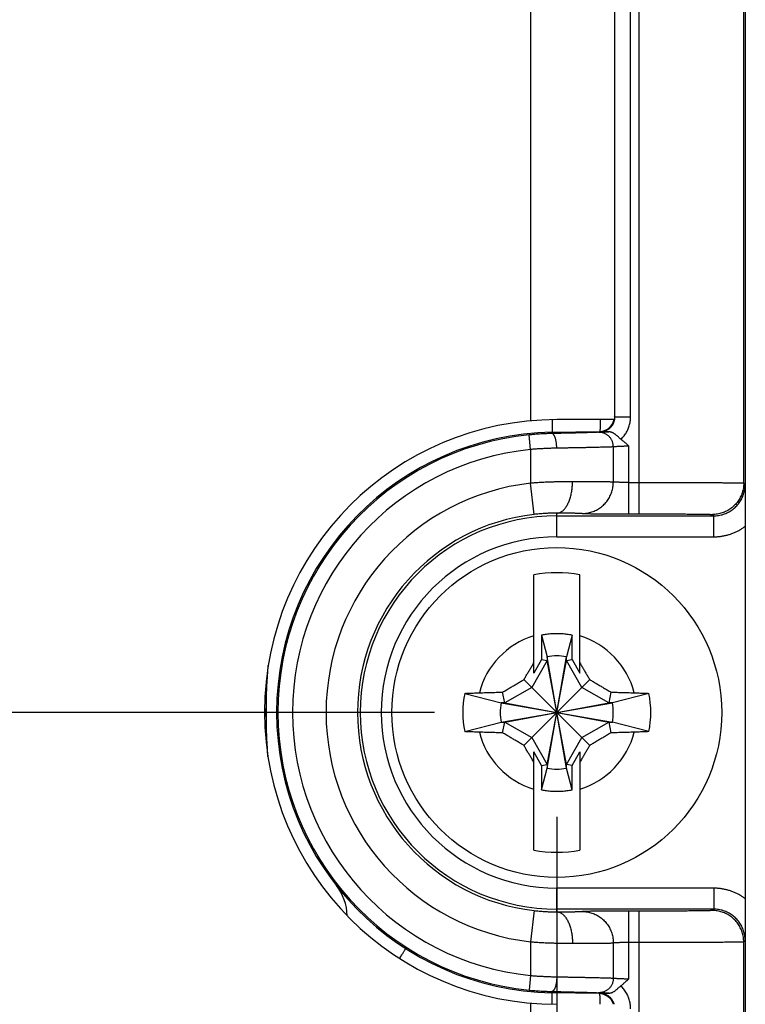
# Model space of a CAD drawing. Header units: inches. Extents: x 0 to 34, y 0 to 22.
# Tile 41 of 81: x 16.2 to 16.9, y 15.8 to 16.7. Entities that reach past the tile are written whole.
import ezdxf

# ---------------------------------------------------------------- set-up
doc = ezdxf.new("R2010")
doc.units = ezdxf.units.IN
doc.header["$LTSCALE"] = 1.87
doc.header["$MEASUREMENT"] = 0
doc.layers.get('0').update_dxf_attribs({"linetype": 'CONTINUOUS'})
doc.layers.add('DIMENSIONS', color=7, linetype='CONTINUOUS')
doc.styles.get("Standard").update_dxf_attribs({"font": 'txt', "width": 0.8})
doc.dimstyles.new('DIMSTYLE_1', dxfattribs={"dimtxt": 0.125, "dimasz": 0.18, "dimexe": 0.18, "dimexo": 0.0625, "dimgap": 0.09, "dimtad": 0, "dimtih": 1, "dimtoh": 1, "dimdec": 3, "dimzin": 4, "dimdsep": 46, "dimtxsty": 'STANDARD', "dimblk": '_FILLED', "dimblk1": '_FILLED', "dimblk2": '_FILLED', "dimcen": 0.09, "dimadec": 0, "dimazin": 0, "dimtp": 0.01, "dimtm": 0.01, "dimtfac": 1, "dimtdec": 3, "dimtofl": 0, "dimtmove": 0, "dimatfit": 3, "dimldrblk": '_FILLED', "dimfxl": 1, "dimtolj": 1, "dimtzin": 4, "dimarcsym": 0})

# ---------------------------------------------------------------- blocks, each defined once
blk = doc.blocks.new('_FILLED')
at = {"color": 0, "linetype": 'BYBLOCK'}
blk.add_solid([(0, 0), (-1, 0.1736), (-1, -0.1736)], dxfattribs=at)
blk = doc.blocks.new('*D21')
at = {"layer": 'DIMENSIONS', "color": 2, "linetype": 'CONTINUOUS'}
for p, q in [((16.69729, 15.96604), (16.69729, 12.94599)), ((13.89529, 15.31277), (13.89529, 12.94599)), ((13.89529, 13.07099), (14.56052, 13.07099)), ((16.69729, 13.07099), (16.01052, 13.07099))]:
    blk.add_line(p, q, dxfattribs=at)
at = {"layer": 'DIMENSIONS', "color": 2, "linetype": 'CONTINUOUS', "xscale": 0.18, "yscale": 0.18, "zscale": 0.18, "rotation": 180}
blk.add_blockref('_FILLED', (13.89529, 13.07099), dxfattribs=at)
at = {"layer": 'DIMENSIONS', "color": 2, "linetype": 'CONTINUOUS', "xscale": 0.18, "yscale": 0.18, "zscale": 0.18}
blk.add_blockref('_FILLED', (16.69729, 13.07099), dxfattribs=at)
at = {"layer": 'DIMENSIONS', "color": 2, "linetype": 'CONTINUOUS', "width": 0.8}
for s, p in [('[', (15.24802, 13.00849)), (']', (15.84802, 13.00849)), ('2.802', (14.62302, 13.00849)), ('71.17', (15.34802, 13.00849))]:
    blk.add_text(s, height=0.125, dxfattribs=at).set_placement(p)
blk = doc.blocks.new('*D22')
at = {"layer": 'DIMENSIONS', "color": 2, "linetype": 'CONTINUOUS'}
for p, q in [((16.58042, 16.06555), (12.95826, 16.06527)), ((13.08326, 16.06528), (13.08331, 15.82703)), ((13.08331, 15.32091), (13.08331, 15.57703)), ((13.85236, 15.32097), (12.95831, 15.3209))]:
    blk.add_line(p, q, dxfattribs=at)
at = {"layer": 'DIMENSIONS', "color": 2, "linetype": 'CONTINUOUS', "xscale": 0.18, "yscale": 0.18, "zscale": 0.18}
for p, rotation in [((13.08326, 16.06528), 90.013633), ((13.08331, 15.32091), 270)]:
    blk.add_blockref('_FILLED', p, dxfattribs=dict(at, rotation=rotation))
at = {"layer": 'DIMENSIONS', "color": 2, "linetype": 'CONTINUOUS', "width": 0.8}
for s, p in [('[', (12.99579, 15.63953)), (']', (13.59579, 15.63953)), ('.744', (12.47079, 15.63953)), ('18.91', (13.09579, 15.63953))]:
    blk.add_text(s, height=0.125, dxfattribs=at).set_placement(p)

msp = doc.modelspace()

# ---------------------------------------------------------------- linework, layer by layer
at = {"color": 7, "linetype": 'CONTINUOUS'}
for p, q in [((16.7758, 16.25515), (16.7758, 17.85596)), ((16.87579, 16.28455), (16.87579, 17.82657)), ((16.67229, 17.76718), (16.67229, 16.34393)), ((16.75229, 17.76606), (16.75229, 16.34506)), ((16.75281, 16.34785), (16.75281, 17.76326)), ((16.76781, 16.34785), (16.76781, 17.76326)), ((16.75229, 16.34506), (16.69729, 16.34506)), ((16.75281, 16.34785), (16.75229, 16.34837)), ((16.75281, 16.34785), (16.76781, 16.34785)), ((16.69262, 16.33302), (16.73797, 16.33381)), ((16.69264, 16.33181), (16.69262, 16.33302)), ((16.7385, 16.33329), (16.73797, 16.33381)), ((16.67229, 16.31658), (16.6709, 16.33051)), ((16.67229, 16.31658), (16.67229, 16.28443)), ((16.75128, 16.28548), (16.75128, 16.31905)), ((16.76609, 16.25515), (16.76609, 16.31976)), ((16.67569, 16.25462), (16.67229, 16.28443)), ((16.76609, 16.28515), (16.7758, 16.28515)), ((16.87579, 16.28455), (16.87711, 16.28323)), ((16.69729, 16.23323), (16.69729, 16.25579)), ((16.69729, 16.25323), (16.84711, 16.25323)), ((16.76609, 16.25515), (16.7758, 16.25515)), ((16.8458, 16.25455), (16.84711, 16.25323)), ((16.84711, 16.23323), (16.84711, 16.25323)), ((16.87729, 16.24336), (16.87729, 15.88775)), ((16.69729, 16.23323), (16.84711, 16.23323)), ((16.67524, 16.10324), (16.67524, 16.19701)), ((16.71933, 16.10324), (16.71933, 16.19701)), ((16.68274, 16.13931), (16.68813, 16.11875)), ((16.68274, 16.13931), (16.68274, 16.11623)), ((16.71183, 16.13931), (16.70644, 16.11875)), ((16.71183, 16.11623), (16.71183, 16.13931)), ((16.70644, 16.01236), (16.68813, 16.11875)), ((16.68813, 16.11875), (16.68813, 16.11509)), ((16.68813, 16.01236), (16.70644, 16.11875)), ((16.70644, 16.11509), (16.70644, 16.11875)), ((16.68813, 16.11509), (16.67335, 16.08949)), ((16.68274, 16.11623), (16.67524, 16.10324)), ((16.68274, 16.11623), (16.68813, 16.11509)), ((16.70644, 16.01602), (16.68813, 16.11509)), ((16.68813, 16.01602), (16.70644, 16.11509)), ((16.70644, 16.11509), (16.71183, 16.11623)), ((16.72122, 16.08949), (16.70644, 16.11509)), ((16.71183, 16.11623), (16.71933, 16.10324)), ((16.67335, 16.08949), (16.64775, 16.07471)), ((16.72868, 16.03416), (16.66589, 16.09695)), ((16.66589, 16.03416), (16.72868, 16.09695)), ((16.74682, 16.07471), (16.72122, 16.08949)), ((16.60939, 16.08382), (16.64409, 16.07471)), ((16.64775, 16.07471), (16.64559, 16.08497)), ((16.74898, 16.08497), (16.74682, 16.07471)), ((16.78518, 16.08382), (16.75048, 16.07471)), ((16.64409, 16.07471), (16.75048, 16.0564)), ((16.64775, 16.07471), (16.64409, 16.07471)), ((16.64409, 16.0564), (16.75048, 16.07471)), ((16.64775, 16.07471), (16.74682, 16.0564)), ((16.64775, 16.0564), (16.74682, 16.07471)), ((16.75048, 16.07471), (16.74682, 16.07471)), ((16.60939, 16.0473), (16.64409, 16.0564)), ((16.64409, 16.0564), (16.64775, 16.0564)), ((16.64559, 16.04614), (16.64775, 16.0564)), ((16.64775, 16.0564), (16.67335, 16.04162)), ((16.72122, 16.04162), (16.74682, 16.0564)), ((16.74682, 16.0564), (16.74898, 16.04614)), ((16.74682, 16.0564), (16.75048, 16.0564)), ((16.78518, 16.0473), (16.75048, 16.0564)), ((16.67335, 16.04162), (16.68813, 16.01602)), ((16.70644, 16.01602), (16.72122, 16.04162)), ((16.68274, 16.01489), (16.67524, 16.02787)), ((16.67524, 15.93411), (16.67524, 16.02787)), ((16.71183, 16.01489), (16.71933, 16.02787)), ((16.71933, 16.02787), (16.71933, 15.93411)), ((16.68274, 16.01489), (16.68813, 16.01602)), ((16.68274, 16.01489), (16.68274, 15.9918)), ((16.68813, 16.01602), (16.68813, 16.01236)), ((16.70644, 16.01236), (16.70644, 16.01602)), ((16.71183, 16.01489), (16.70644, 16.01602)), ((16.71183, 15.9918), (16.71183, 16.01489)), ((16.68274, 15.9918), (16.68813, 16.01236)), ((16.71183, 15.9918), (16.70644, 16.01236)), ((16.69729, 15.87532), (16.69729, 15.89788)), ((16.84711, 15.89788), (16.69729, 15.89788)), ((16.84711, 15.89788), (16.84711, 15.87788)), ((16.67569, 15.87649), (16.67229, 15.84669)), ((16.84711, 15.87788), (16.69729, 15.87788)), ((16.76609, 15.81135), (16.76609, 15.87596)), ((16.7758, 15.87596), (16.76609, 15.87596)), ((16.7758, 15.32269), (16.7758, 15.87596)), ((16.84711, 15.87788), (16.8458, 15.87657)), ((16.67229, 15.84669), (16.67229, 15.81453)), ((16.75128, 15.81207), (16.75128, 15.84563)), ((16.7758, 15.84596), (16.76609, 15.84596)), ((16.87711, 15.84789), (16.87579, 15.84657)), ((16.87579, 15.42269), (16.87579, 15.84657)), ((16.67229, 15.81453), (16.6709, 15.8006)), ((16.69264, 15.7993), (16.69262, 15.7981)), ((16.73755, 15.79731), (16.69262, 15.7981)), ((16.73808, 15.79783), (16.73755, 15.79731)), ((16.67229, 15.78818), (16.67229, 15.55356))]:
    msp.add_line(p, q, dxfattribs=at)
msp.add_circle((16.69729, 16.06556), 0.15748, dxfattribs=at)
for centre, radius, start, end in [((16.69729, 16.06606), 0.279, 90, 270), ((16.73772, 16.34837), 0.01457, 271, 346.84328), ((16.69729, 16.06556), 0.2675, 91, 269), ((16.69729, 16.06556), 0.26626, 95.68746, 264.31254), ((16.69729, 16.06556), 0.25227, 95.68746, 264.31254), ((16.69729, 16.06556), 0.22029, 96.51624, 263.48376), ((16.69729, 16.06556), 0.19029, 96.51624, 263.48376), ((16.69729, 16.06556), 0.18767, 90, 270), ((16.69729, 16.06556), 0.16767, 90, 270), ((16.69729, 16.06556), 0.13329, 80.47883, 99.52117), ((16.69729, 16.06556), 0.0763, 106.79596, 165.72554), ((16.69729, 16.06556), 0.0763, 14.27446, 73.20404), ((16.69729, 16.06556), 0.05398, 80.23635, 99.76365), ((16.69729, 16.06556), 0.08977, 168.26459, 191.73541), ((16.69729, 16.06556), 0.08977, 348.26459, 11.73541), ((16.69729, 16.06556), 0.05398, 170.23635, 189.76365), ((16.69729, 16.06556), 0.05398, 350.23635, 9.76365), ((16.69729, 16.06556), 0.0763, 194.27446, 253.20404), ((16.69729, 16.06556), 0.0763, 286.79596, 345.72554), ((16.69729, 16.06556), 0.05398, 260.23635, 279.76365), ((16.69729, 16.06556), 0.13329, 260.47883, 279.52117), ((16.44729, 15.86984), 0.05, 2.17319, 37.75861), ((16.73729, 15.78232), 0.015, 18.42617, 89)]:
    msp.add_arc(centre, radius, start, end, dxfattribs=at)
for points, knots in [([(16.87729, 17.86733), (16.87729, 17.68689), (16.87729, 17.32601), (16.87729, 16.78469), (16.87729, 16.42381), (16.87729, 16.24337)], [0, 0, 0, 0, 0.333332, 0.666668, 1, 1, 1, 1]), ([(16.69304, 16.34502), (16.69303, 16.34439), (16.69302, 16.34307), (16.693, 16.34113), (16.69297, 16.33929), (16.69294, 16.33767), (16.6929, 16.33629), (16.69286, 16.33514), (16.69281, 16.33427), (16.69276, 16.33359), (16.6927, 16.33327), (16.69267, 16.33302), (16.69262, 16.33302)], [0, 0, 0, 0, 0.156845, 0.329193, 0.483065, 0.617808, 0.73285, 0.827709, 0.901998, 0.955437, 0.98791, 1, 1, 1, 1]), ([(16.73875, 16.34506), (16.73874, 16.34465), (16.73874, 16.34356), (16.73872, 16.34185), (16.73869, 16.34001), (16.73866, 16.3384), (16.73862, 16.33704), (16.73857, 16.33591), (16.73852, 16.33505), (16.73849, 16.33451), (16.73846, 16.33432)], [0, 0, 0, 0, 0.113092, 0.305743, 0.477642, 0.62751, 0.754607, 0.859096, 0.941022, 1, 1, 1, 1]), ([(16.7385, 16.33329), (16.73895, 16.3333), (16.73983, 16.33335), (16.74115, 16.33356), (16.74244, 16.33388), (16.7437, 16.33432), (16.74492, 16.33488), (16.74607, 16.33554), (16.74716, 16.33631), (16.74818, 16.33717), (16.74911, 16.33812), (16.74995, 16.33915), (16.7507, 16.34025), (16.75134, 16.34142), (16.75187, 16.34264), (16.75227, 16.34384), (16.75246, 16.34463), (16.75253, 16.345)], [0, 0, 0, 0, 0.067447, 0.134889, 0.202329, 0.269767, 0.337197, 0.404607, 0.471971, 0.539275, 0.606532, 0.673766, 0.741011, 0.808305, 0.875655, 0.943047, 1, 1, 1, 1]), ([(16.75257, 16.3452), (16.75265, 16.34564), (16.75277, 16.34652), (16.75281, 16.34741), (16.75281, 16.34785)], [0, 0, 0, 0, 0.499952, 1, 1, 1, 1]), ([(16.75855, 16.32636), (16.75908, 16.32686), (16.76011, 16.32791), (16.76153, 16.32958), (16.76282, 16.33136), (16.76398, 16.33323), (16.76499, 16.33518), (16.76585, 16.3372), (16.76657, 16.33927), (16.76712, 16.34138), (16.76752, 16.34353), (16.76776, 16.34569), (16.76781, 16.34713), (16.76781, 16.34785)], [0, 0, 0, 0, 0.091208, 0.182456, 0.273722, 0.364982, 0.456219, 0.547412, 0.638489, 0.729365, 0.819956, 0.91019, 1, 1, 1, 1]), ([(16.73721, 16.33304), (16.73696, 16.33303), (16.73638, 16.33299), (16.7354, 16.33294), (16.73417, 16.33289), (16.73271, 16.33283), (16.73103, 16.33277), (16.72913, 16.3327), (16.72701, 16.33264), (16.7247, 16.33257), (16.72219, 16.3325), (16.71949, 16.33243), (16.71662, 16.33235), (16.71358, 16.33228), (16.71038, 16.3322), (16.70704, 16.33212), (16.70358, 16.33204), (16.70001, 16.33196), (16.69635, 16.33189), (16.69388, 16.33184), (16.69264, 16.33181)], [0, 0, 0, 0, 0.016825, 0.039023, 0.066558, 0.099321, 0.13717, 0.179927, 0.227389, 0.279382, 0.33574, 0.396279, 0.460794, 0.529084, 0.600912, 0.67593, 0.753757, 0.833997, 0.916232, 1, 1, 1, 1]), ([(16.73721, 16.33304), (16.73736, 16.33306), (16.73771, 16.33308), (16.73832, 16.3331), (16.73911, 16.33314), (16.74007, 16.33317), (16.74119, 16.33321), (16.74246, 16.33325), (16.74387, 16.33329), (16.7454, 16.33333), (16.74646, 16.33335), (16.74701, 16.33337)], [0, 0, 0, 0, 0.044617, 0.107204, 0.187768, 0.285907, 0.400829, 0.531344, 0.675946, 0.832837, 1, 1, 1, 1]), ([(16.75128, 16.31905), (16.75128, 16.31948), (16.75124, 16.32035), (16.75106, 16.32165), (16.75076, 16.32292), (16.75034, 16.32416), (16.74981, 16.32535), (16.74917, 16.32649), (16.74844, 16.32757), (16.7476, 16.32857), (16.74668, 16.32949), (16.74568, 16.33031), (16.7446, 16.33104), (16.74347, 16.33167), (16.74228, 16.33218), (16.74105, 16.33258), (16.73979, 16.33286), (16.7385, 16.33302), (16.73764, 16.33305), (16.73721, 16.33304)], [0, 0, 0, 0, 0.059165, 0.118327, 0.177474, 0.236592, 0.295671, 0.354701, 0.413673, 0.472582, 0.531424, 0.590196, 0.648899, 0.707537, 0.766115, 0.82464, 0.883122, 0.941571, 1, 1, 1, 1]), ([(16.73846, 16.33432), (16.73844, 16.33421), (16.73841, 16.33407), (16.73838, 16.33383), (16.73835, 16.33382)], [0, 0, 0, 0, 0.748653, 1, 1, 1, 1]), ([(16.74701, 16.33337), (16.74613, 16.33336), (16.74431, 16.33334), (16.74147, 16.33331), (16.73951, 16.3333), (16.7385, 16.33329)], [0, 0, 0, 0, 0.309759, 0.642928, 1, 1, 1, 1]), ([(16.75855, 16.32636), (16.75834, 16.32652), (16.75789, 16.32689), (16.75719, 16.3275), (16.75645, 16.32818), (16.75566, 16.32891), (16.75483, 16.32965), (16.75399, 16.33037), (16.75313, 16.33105), (16.75228, 16.33165), (16.75144, 16.33217), (16.75061, 16.33259), (16.74982, 16.33291), (16.74906, 16.33314), (16.74833, 16.33329), (16.74765, 16.33336), (16.74721, 16.33337), (16.74701, 16.33337)], [0, 0, 0, 0, 0.058471, 0.125635, 0.19953, 0.277812, 0.358513, 0.43966, 0.518969, 0.594651, 0.666154, 0.732911, 0.794722, 0.85206, 0.90536, 0.954699, 1, 1, 1, 1]), ([(16.69264, 16.33181), (16.69122, 16.33178), (16.68838, 16.3317), (16.68407, 16.33152), (16.67972, 16.33126), (16.67532, 16.33093), (16.67238, 16.33066), (16.6709, 16.33051)], [0, 0, 0, 0, 0.194752, 0.392497, 0.592861, 0.795495, 1, 1, 1, 1]), ([(16.69725, 16.31781), (16.69724, 16.31824), (16.69722, 16.3191), (16.69714, 16.32037), (16.69702, 16.32163), (16.69687, 16.32285), (16.69669, 16.32403), (16.69648, 16.32515), (16.69623, 16.32622), (16.69596, 16.32721), (16.69566, 16.32812), (16.69534, 16.32895), (16.69499, 16.32968), (16.69463, 16.33031), (16.69426, 16.33084), (16.69387, 16.33126), (16.69347, 16.33157), (16.69306, 16.33176), (16.69277, 16.33181), (16.69264, 16.33181)], [0, 0, 0, 0, 0.083327, 0.166058, 0.247562, 0.32722, 0.404434, 0.478634, 0.549289, 0.615911, 0.678071, 0.735407, 0.787647, 0.83463, 0.876348, 0.913004, 0.945112, 0.973617, 1, 1, 1, 1]), ([(16.75855, 16.32636), (16.75934, 16.32575), (16.76097, 16.32442), (16.76347, 16.3222), (16.76519, 16.3206), (16.76609, 16.31976)], [0, 0, 0, 0, 0.29707, 0.63013, 1, 1, 1, 1]), ([(16.69725, 16.31781), (16.6959, 16.31779), (16.69318, 16.31773), (16.68907, 16.3176), (16.68492, 16.31742), (16.68073, 16.31719), (16.67651, 16.31691), (16.6737, 16.3167), (16.67229, 16.31658)], [0, 0, 0, 0, 0.162081, 0.326578, 0.49306, 0.661092, 0.830232, 1, 1, 1, 1]), ([(16.75128, 16.31905), (16.75098, 16.31903), (16.75027, 16.31899), (16.74907, 16.31894), (16.74758, 16.31889), (16.74582, 16.31883), (16.74378, 16.31877), (16.74148, 16.31871), (16.73892, 16.31864), (16.73612, 16.31857), (16.73309, 16.3185), (16.72983, 16.31843), (16.72636, 16.31835), (16.72268, 16.31828), (16.71882, 16.3182), (16.71478, 16.31812), (16.71059, 16.31805), (16.70625, 16.31797), (16.70179, 16.31789), (16.69878, 16.31784), (16.69725, 16.31781)], [0, 0, 0, 0, 0.01694, 0.039236, 0.066804, 0.099535, 0.137298, 0.179936, 0.227282, 0.279165, 0.3354, 0.395793, 0.460137, 0.528213, 0.59978, 0.674568, 0.752292, 0.832653, 0.915337, 1, 1, 1, 1]), ([(16.76609, 16.31976), (16.76565, 16.31975), (16.76477, 16.31972), (16.76347, 16.31967), (16.76218, 16.31962), (16.76092, 16.31957), (16.7597, 16.31952), (16.75853, 16.31947), (16.75742, 16.31942), (16.75638, 16.31937), (16.75542, 16.31933), (16.75454, 16.31928), (16.75374, 16.31923), (16.75305, 16.31919), (16.75245, 16.31915), (16.75196, 16.31912), (16.75159, 16.31908), (16.75137, 16.31906), (16.75128, 16.31905)], [0, 0, 0, 0, 0.089242, 0.177795, 0.264971, 0.350092, 0.432497, 0.511528, 0.586552, 0.656982, 0.722275, 0.781957, 0.835592, 0.882758, 0.923074, 0.956211, 0.981916, 1, 1, 1, 1]), ([(16.71229, 16.28579), (16.71092, 16.2858), (16.70814, 16.28579), (16.70393, 16.28576), (16.6996, 16.28569), (16.69519, 16.28558), (16.6907, 16.28543), (16.68615, 16.28524), (16.68155, 16.28502), (16.67693, 16.28475), (16.67383, 16.28454), (16.67229, 16.28443)], [0, 0, 0, 0, 0.10247, 0.20794, 0.316058, 0.426468, 0.538811, 0.652714, 0.767802, 0.883694, 1, 1, 1, 1]), ([(16.69729, 16.25579), (16.69768, 16.2558), (16.69847, 16.25587), (16.69964, 16.25617), (16.7008, 16.25665), (16.70193, 16.25731), (16.70304, 16.25814), (16.7041, 16.25914), (16.70513, 16.2603), (16.7061, 16.26162), (16.70702, 16.26308), (16.70788, 16.26468), (16.70868, 16.2664), (16.70941, 16.26825), (16.71006, 16.2702), (16.71064, 16.27225), (16.71113, 16.27438), (16.71154, 16.27658), (16.71187, 16.27883), (16.7121, 16.28113), (16.71225, 16.28345), (16.71228, 16.28501), (16.71229, 16.28579)], [0, 0, 0, 0, 0.032453, 0.065563, 0.099859, 0.135795, 0.173725, 0.213909, 0.256514, 0.301626, 0.34926, 0.399375, 0.451877, 0.50663, 0.563463, 0.622176, 0.68254, 0.744311, 0.807223, 0.871001, 0.935357, 1, 1, 1, 1]), ([(16.75128, 16.28548), (16.75099, 16.28549), (16.7503, 16.28551), (16.74915, 16.28554), (16.74772, 16.28556), (16.74602, 16.28558), (16.74407, 16.28561), (16.74187, 16.28563), (16.73942, 16.28565), (16.73673, 16.28567), (16.73382, 16.28569), (16.7307, 16.28571), (16.72737, 16.28573), (16.72384, 16.28575), (16.72014, 16.28576), (16.71627, 16.28578), (16.71363, 16.28579), (16.71229, 16.28579)], [0, 0, 0, 0, 0.022741, 0.052506, 0.089193, 0.132672, 0.182792, 0.239379, 0.302235, 0.371139, 0.445847, 0.526095, 0.611603, 0.702072, 0.797187, 0.896619, 1, 1, 1, 1]), ([(16.72166, 16.25548), (16.72243, 16.25549), (16.72398, 16.25555), (16.72629, 16.25583), (16.72858, 16.25629), (16.73081, 16.25693), (16.733, 16.25775), (16.73511, 16.25874), (16.73714, 16.25989), (16.73908, 16.2612), (16.7409, 16.26266), (16.74261, 16.26426), (16.74419, 16.266), (16.74564, 16.26785), (16.74693, 16.26981), (16.74807, 16.27186), (16.74904, 16.274), (16.74985, 16.27621), (16.75048, 16.27848), (16.75094, 16.28079), (16.75122, 16.28313), (16.75128, 16.2847), (16.75128, 16.28548)], [0, 0, 0, 0, 0.049665, 0.099343, 0.149043, 0.198771, 0.248534, 0.298336, 0.348181, 0.398073, 0.448012, 0.498, 0.548038, 0.598122, 0.648252, 0.698423, 0.748631, 0.79887, 0.849134, 0.899415, 0.949706, 1, 1, 1, 1]), ([(16.76609, 16.28515), (16.76565, 16.28515), (16.76477, 16.28515), (16.76347, 16.28516), (16.76218, 16.28517), (16.76092, 16.28518), (16.7597, 16.28519), (16.75854, 16.28521), (16.75743, 16.28522), (16.75639, 16.28525), (16.75542, 16.28527), (16.75454, 16.28529), (16.75375, 16.28532), (16.75305, 16.28535), (16.75245, 16.28538), (16.75197, 16.28541), (16.75159, 16.28544), (16.75137, 16.28547), (16.75128, 16.28548)], [0, 0, 0, 0, 0.089263, 0.177809, 0.264951, 0.350018, 0.43235, 0.511313, 0.586298, 0.656725, 0.722051, 0.781772, 0.835427, 0.882601, 0.922928, 0.956094, 0.981847, 1, 1, 1, 1]), ([(16.7758, 16.28515), (16.77773, 16.28515), (16.78158, 16.28515), (16.78734, 16.28515), (16.79306, 16.28514), (16.79873, 16.28514), (16.80432, 16.28513), (16.80981, 16.28512), (16.81518, 16.2851), (16.82042, 16.28509), (16.82552, 16.28507), (16.83044, 16.28505), (16.83518, 16.28503), (16.83972, 16.28501), (16.84405, 16.28499), (16.84815, 16.28496), (16.852, 16.28494), (16.85561, 16.28491), (16.85894, 16.28488), (16.862, 16.28485), (16.86478, 16.28482), (16.86725, 16.28479), (16.86942, 16.28476), (16.87128, 16.28472), (16.87282, 16.28469), (16.87403, 16.28465), (16.87492, 16.28464), (16.87545, 16.28457), (16.87573, 16.28459), (16.87579, 16.28455)], [0, 0, 0, 0, 0.057862, 0.115546, 0.172844, 0.229552, 0.285481, 0.340445, 0.394261, 0.446752, 0.497739, 0.547049, 0.594511, 0.639965, 0.683265, 0.724277, 0.762876, 0.798939, 0.832348, 0.862986, 0.890746, 0.915531, 0.937258, 0.955851, 0.971249, 0.983398, 0.992256, 0.997792, 1, 1, 1, 1]), ([(16.87579, 16.28455), (16.87579, 16.28376), (16.87573, 16.28219), (16.87546, 16.27985), (16.875, 16.27754), (16.87435, 16.27527), (16.87354, 16.27306), (16.87255, 16.27091), (16.8714, 16.26886), (16.87009, 16.2669), (16.86863, 16.26505), (16.86703, 16.26331), (16.8653, 16.26171), (16.86345, 16.26025), (16.86149, 16.25894), (16.85943, 16.25779), (16.85729, 16.2568), (16.85507, 16.25599), (16.85281, 16.25535), (16.85049, 16.25489), (16.84815, 16.25461), (16.84658, 16.25455), (16.8458, 16.25455)], [0, 0, 0, 0, 0.049999, 0.099998, 0.149998, 0.199998, 0.249998, 0.299998, 0.349999, 0.399999, 0.45, 0.500001, 0.550001, 0.600002, 0.650003, 0.700003, 0.750003, 0.800003, 0.850003, 0.900003, 0.950001, 1, 1, 1, 1]), ([(16.84711, 16.25323), (16.8479, 16.25323), (16.84947, 16.25329), (16.85181, 16.25357), (16.85413, 16.25403), (16.8564, 16.25467), (16.85861, 16.25549), (16.86075, 16.25647), (16.86281, 16.25763), (16.86477, 16.25894), (16.86662, 16.2604), (16.86835, 16.262), (16.86995, 16.26373), (16.87141, 16.26558), (16.87272, 16.26754), (16.87387, 16.2696), (16.87486, 16.27174), (16.87568, 16.27395), (16.87632, 16.27622), (16.87677, 16.27853), (16.87705, 16.28087), (16.87711, 16.28244), (16.87711, 16.28323)], [0, 0, 0, 0, 0.050017, 0.100032, 0.150045, 0.200057, 0.250067, 0.300077, 0.350085, 0.400092, 0.450099, 0.500106, 0.550113, 0.60012, 0.650126, 0.700129, 0.750125, 0.800114, 0.850092, 0.900063, 0.950031, 1, 1, 1, 1]), ([(16.87711, 16.28323), (16.87712, 16.28164), (16.87715, 16.27857), (16.87718, 16.27413), (16.8772, 16.27001), (16.87722, 16.2662), (16.87724, 16.26267), (16.87725, 16.25941), (16.87726, 16.25637), (16.87727, 16.25351), (16.87728, 16.2508), (16.87728, 16.24822), (16.87729, 16.24576), (16.87729, 16.24415), (16.87729, 16.24337)], [0, 0, 0, 0, 0.119904, 0.230838, 0.334036, 0.429714, 0.517898, 0.599398, 0.675224, 0.746671, 0.814606, 0.879199, 0.94089, 1, 1, 1, 1]), ([(16.69729, 16.25579), (16.69654, 16.2558), (16.69503, 16.2558), (16.69273, 16.25577), (16.69036, 16.25571), (16.68794, 16.25561), (16.68549, 16.25548), (16.68303, 16.25532), (16.68056, 16.25512), (16.67812, 16.25489), (16.67649, 16.25471), (16.67569, 16.25462)], [0, 0, 0, 0, 0.102904, 0.209534, 0.319238, 0.431308, 0.544982, 0.659466, 0.773971, 0.88773, 1, 1, 1, 1]), ([(16.72166, 16.25548), (16.72144, 16.2555), (16.72094, 16.25552), (16.72006, 16.25555), (16.71896, 16.25557), (16.71764, 16.2556), (16.7161, 16.25563), (16.71436, 16.25565), (16.71241, 16.25568), (16.71027, 16.2557), (16.70796, 16.25572), (16.70549, 16.25574), (16.70287, 16.25576), (16.70012, 16.25578), (16.69824, 16.25579), (16.69729, 16.25579)], [0, 0, 0, 0, 0.026563, 0.062489, 0.107671, 0.161961, 0.225162, 0.296954, 0.376935, 0.464676, 0.559682, 0.661359, 0.769084, 0.882213, 1, 1, 1, 1]), ([(16.72166, 16.25548), (16.72186, 16.25547), (16.72234, 16.25545), (16.72316, 16.25543), (16.7242, 16.2554), (16.72546, 16.25538), (16.72691, 16.25535), (16.72857, 16.25533), (16.73041, 16.25531), (16.73242, 16.25529), (16.73461, 16.25527), (16.73695, 16.25525), (16.73944, 16.25523), (16.74206, 16.25521), (16.7448, 16.2552), (16.74765, 16.25519), (16.75059, 16.25518), (16.75361, 16.25517), (16.75669, 16.25516), (16.75981, 16.25516), (16.76295, 16.25515), (16.76505, 16.25515), (16.76609, 16.25515)], [0, 0, 0, 0, 0.013654, 0.032249, 0.05573, 0.083989, 0.116865, 0.154122, 0.195551, 0.240986, 0.290232, 0.343054, 0.399166, 0.458244, 0.519992, 0.584161, 0.650488, 0.718614, 0.788095, 0.858466, 0.929256, 1, 1, 1, 1]), ([(16.7758, 16.25515), (16.77723, 16.25515), (16.78011, 16.25515), (16.78442, 16.25515), (16.78872, 16.25514), (16.79299, 16.25514), (16.79719, 16.25513), (16.80132, 16.25511), (16.80535, 16.2551), (16.80926, 16.25508), (16.81304, 16.25506), (16.81667, 16.25504), (16.82014, 16.25502), (16.82344, 16.25499), (16.82655, 16.25496), (16.82946, 16.25494), (16.83216, 16.25491), (16.83464, 16.25487), (16.83688, 16.25484), (16.83889, 16.25481), (16.84066, 16.25477), (16.84216, 16.25474), (16.84341, 16.25471), (16.84438, 16.25466), (16.84511, 16.25464), (16.84552, 16.25458), (16.84575, 16.25459), (16.8458, 16.25455)], [0, 0, 0, 0, 0.061539, 0.123234, 0.184758, 0.245781, 0.305986, 0.365063, 0.422705, 0.478631, 0.532641, 0.584557, 0.634197, 0.681373, 0.725885, 0.767539, 0.806147, 0.841576, 0.873722, 0.902469, 0.927689, 0.949258, 0.96708, 0.981079, 0.991209, 0.99749, 1, 1, 1, 1]), ([(16.84711, 16.23323), (16.84819, 16.23323), (16.85035, 16.2333), (16.85358, 16.23362), (16.85678, 16.23414), (16.85994, 16.23487), (16.86305, 16.2358), (16.86609, 16.23693), (16.86905, 16.23826), (16.87192, 16.23978), (16.87467, 16.24147), (16.87643, 16.24271), (16.87729, 16.24336)], [0, 0, 0, 0, 0.099787, 0.19988, 0.300097, 0.400258, 0.500315, 0.600418, 0.700613, 0.80073, 0.900578, 1, 1, 1, 1]), ([(16.71183, 16.13931), (16.71024, 16.13963), (16.70703, 16.14016), (16.70217, 16.14063), (16.69729, 16.14079), (16.6924, 16.14063), (16.68755, 16.14016), (16.68433, 16.13963), (16.68274, 16.13931)], [0, 0, 0, 0, 0.16666, 0.33333, 0.5, 0.66667, 0.83334, 1, 1, 1, 1]), ([(16.41994, 16.06559), (16.41994, 16.0727), (16.4202, 16.08614), (16.42102, 16.1011), (16.42165, 16.10894), (16.42178, 16.11047)], [0, 0, 0, 0, 0.474991, 0.897376, 1, 1, 1, 1]), ([(16.66589, 16.09695), (16.6665, 16.09801), (16.66773, 16.10011), (16.66958, 16.10326), (16.67144, 16.10642), (16.67333, 16.10961), (16.6746, 16.11175), (16.67524, 16.11284)], [0, 0, 0, 0, 0.198735, 0.396521, 0.594746, 0.795157, 1, 1, 1, 1]), ([(16.71933, 16.11284), (16.71998, 16.11175), (16.72124, 16.10961), (16.72313, 16.10642), (16.72499, 16.10326), (16.72684, 16.10011), (16.72807, 16.09801), (16.72868, 16.09695)], [0, 0, 0, 0, 0.204841, 0.405252, 0.603477, 0.801264, 1, 1, 1, 1]), ([(16.64559, 16.08497), (16.64678, 16.08568), (16.64911, 16.08707), (16.65256, 16.08912), (16.65593, 16.09111), (16.65925, 16.09307), (16.66257, 16.09501), (16.66478, 16.09631), (16.66589, 16.09695)], [0, 0, 0, 0, 0.176225, 0.345656, 0.510851, 0.673958, 0.836571, 1, 1, 1, 1]), ([(16.72868, 16.09695), (16.7298, 16.0963), (16.73203, 16.095), (16.73536, 16.09304), (16.7387, 16.09108), (16.74206, 16.08909), (16.74549, 16.08705), (16.74781, 16.08568), (16.74898, 16.08497)], [0, 0, 0, 0, 0.164881, 0.32848, 0.492028, 0.657043, 0.825566, 1, 1, 1, 1]), ([(16.60939, 16.08382), (16.61091, 16.08389), (16.61398, 16.08403), (16.61863, 16.08421), (16.62176, 16.08432), (16.62334, 16.08437)], [0, 0, 0, 0, 0.326993, 0.660414, 1, 1, 1, 1]), ([(16.62334, 16.08437), (16.62547, 16.08444), (16.62954, 16.08456), (16.63536, 16.08473), (16.64065, 16.08486), (16.644, 16.08494), (16.64559, 16.08497)], [0, 0, 0, 0, 0.286948, 0.548398, 0.785609, 1, 1, 1, 1]), ([(16.74898, 16.08497), (16.75056, 16.08494), (16.75389, 16.08486), (16.75916, 16.08473), (16.765, 16.08456), (16.76908, 16.08444), (16.77123, 16.08437)], [0, 0, 0, 0, 0.212434, 0.448771, 0.710766, 1, 1, 1, 1]), ([(16.77123, 16.08437), (16.77281, 16.08432), (16.77594, 16.08421), (16.78059, 16.08403), (16.78366, 16.08389), (16.78518, 16.08382)], [0, 0, 0, 0, 0.339586, 0.673007, 1, 1, 1, 1]), ([(16.42154, 16.02365), (16.42149, 16.02421), (16.42096, 16.03109), (16.4202, 16.04506), (16.41993, 16.05849), (16.41994, 16.06559)], [0, 0, 0, 0, 0.040567, 0.492667, 1, 1, 1, 1]), ([(16.62334, 16.04674), (16.62176, 16.0468), (16.61863, 16.0469), (16.61398, 16.04709), (16.61091, 16.04723), (16.60939, 16.0473)], [0, 0, 0, 0, 0.339586, 0.673007, 1, 1, 1, 1]), ([(16.64559, 16.04614), (16.64401, 16.04618), (16.64068, 16.04625), (16.63541, 16.04639), (16.62957, 16.04655), (16.62549, 16.04668), (16.62334, 16.04674)], [0, 0, 0, 0, 0.212434, 0.448771, 0.710766, 1, 1, 1, 1]), ([(16.66589, 16.03416), (16.66477, 16.03481), (16.66254, 16.03612), (16.65921, 16.03807), (16.65588, 16.04004), (16.65251, 16.04202), (16.64908, 16.04406), (16.64676, 16.04544), (16.64559, 16.04614)], [0, 0, 0, 0, 0.164883, 0.328483, 0.492032, 0.657047, 0.825568, 1, 1, 1, 1]), ([(16.74898, 16.04614), (16.74779, 16.04543), (16.74546, 16.04404), (16.74201, 16.04199), (16.73864, 16.04), (16.73532, 16.03805), (16.732, 16.0361), (16.72979, 16.03481), (16.72868, 16.03416)], [0, 0, 0, 0, 0.176227, 0.345659, 0.510854, 0.673961, 0.836573, 1, 1, 1, 1]), ([(16.77123, 16.04674), (16.7691, 16.04668), (16.76503, 16.04655), (16.75921, 16.04639), (16.75392, 16.04625), (16.75057, 16.04618), (16.74898, 16.04614)], [0, 0, 0, 0, 0.286948, 0.548398, 0.785609, 1, 1, 1, 1]), ([(16.78518, 16.0473), (16.78366, 16.04723), (16.78059, 16.04709), (16.77594, 16.0469), (16.77281, 16.0468), (16.77123, 16.04674)], [0, 0, 0, 0, 0.326993, 0.660414, 1, 1, 1, 1]), ([(16.67524, 16.01828), (16.6746, 16.01936), (16.67333, 16.0215), (16.67144, 16.02469), (16.66958, 16.02785), (16.66773, 16.031), (16.6665, 16.03311), (16.66589, 16.03416)], [0, 0, 0, 0, 0.204841, 0.405252, 0.603477, 0.801264, 1, 1, 1, 1]), ([(16.72868, 16.03416), (16.72807, 16.03311), (16.72684, 16.031), (16.72499, 16.02785), (16.72313, 16.02469), (16.72124, 16.0215), (16.71998, 16.01936), (16.71933, 16.01828)], [0, 0, 0, 0, 0.198736, 0.396523, 0.594748, 0.795159, 1, 1, 1, 1]), ([(16.68274, 15.9918), (16.68433, 15.99149), (16.68755, 15.99096), (16.6924, 15.99048), (16.69729, 15.99032), (16.70217, 15.99048), (16.70703, 15.99096), (16.71024, 15.99149), (16.71183, 15.9918)], [0, 0, 0, 0, 0.16666, 0.33333, 0.5, 0.66667, 0.83334, 1, 1, 1, 1]), ([(16.87729, 15.88775), (16.87643, 15.8884), (16.87467, 15.88964), (16.87192, 15.89134), (16.86905, 15.89285), (16.86609, 15.89418), (16.86305, 15.89531), (16.85994, 15.89625), (16.85678, 15.89698), (16.85358, 15.8975), (16.85035, 15.89781), (16.84819, 15.89788), (16.84711, 15.89788)], [0, 0, 0, 0, 0.099428, 0.199279, 0.299396, 0.399589, 0.49969, 0.599746, 0.699906, 0.800122, 0.900214, 1, 1, 1, 1]), ([(16.87729, 15.88775), (16.87729, 15.88696), (16.87729, 15.88536), (16.87728, 15.88289), (16.87728, 15.88031), (16.87727, 15.8776), (16.87726, 15.87474), (16.87725, 15.8717), (16.87724, 15.86844), (16.87722, 15.86492), (16.8772, 15.8611), (16.87718, 15.85699), (16.87715, 15.85255), (16.87712, 15.84948), (16.87711, 15.84789)], [0, 0, 0, 0, 0.059111, 0.1208, 0.18539, 0.253322, 0.324767, 0.400589, 0.482085, 0.570261, 0.665928, 0.769121, 0.880065, 1, 1, 1, 1]), ([(16.87729, 15.88775), (16.87729, 15.83761), (16.87729, 15.73732), (16.87729, 15.5869), (16.87729, 15.48662), (16.87729, 15.43648)], [0, 0, 0, 0, 0.333332, 0.666667, 1, 1, 1, 1]), ([(16.67569, 15.87649), (16.67649, 15.8764), (16.67812, 15.87623), (16.68056, 15.876), (16.68303, 15.8758), (16.68549, 15.87563), (16.68794, 15.8755), (16.69036, 15.87541), (16.69273, 15.87535), (16.69503, 15.87532), (16.69654, 15.87532), (16.69729, 15.87532)], [0, 0, 0, 0, 0.112243, 0.225988, 0.340489, 0.454977, 0.568661, 0.680743, 0.790458, 0.897095, 1, 1, 1, 1]), ([(16.69729, 15.87532), (16.69824, 15.87533), (16.70012, 15.87534), (16.70287, 15.87535), (16.70549, 15.87537), (16.70797, 15.87539), (16.71028, 15.87541), (16.71241, 15.87544), (16.71436, 15.87546), (16.7161, 15.87549), (16.71764, 15.87551), (16.71896, 15.87554), (16.72006, 15.87557), (16.72094, 15.8756), (16.72144, 15.87562), (16.72166, 15.87563)], [0, 0, 0, 0, 0.117799, 0.230948, 0.338698, 0.440401, 0.535428, 0.623181, 0.703164, 0.774948, 0.838138, 0.892409, 0.937567, 0.973474, 1, 1, 1, 1]), ([(16.69729, 15.87532), (16.69768, 15.87531), (16.69847, 15.87524), (16.69964, 15.87494), (16.7008, 15.87446), (16.70193, 15.87381), (16.70304, 15.87297), (16.7041, 15.87197), (16.70513, 15.87081), (16.7061, 15.8695), (16.70702, 15.86804), (16.70788, 15.86644), (16.70868, 15.86471), (16.70941, 15.86286), (16.71006, 15.86091), (16.71064, 15.85887), (16.71113, 15.85674), (16.71154, 15.85454), (16.71186, 15.85228), (16.7121, 15.84999), (16.71225, 15.84766), (16.71228, 15.8461), (16.71228, 15.84532)], [0, 0, 0, 0, 0.032454, 0.065564, 0.099862, 0.135798, 0.17373, 0.213915, 0.256521, 0.301634, 0.349269, 0.399385, 0.451887, 0.50664, 0.563473, 0.622185, 0.682549, 0.744318, 0.807229, 0.871005, 0.935359, 1, 1, 1, 1]), ([(16.76609, 15.87596), (16.76505, 15.87596), (16.76295, 15.87596), (16.75981, 15.87596), (16.75669, 15.87595), (16.75361, 15.87595), (16.75059, 15.87594), (16.74765, 15.87593), (16.7448, 15.87591), (16.74206, 15.8759), (16.73944, 15.87588), (16.73695, 15.87587), (16.73461, 15.87585), (16.73242, 15.87583), (16.73041, 15.87581), (16.72857, 15.87579), (16.72692, 15.87576), (16.72546, 15.87574), (16.7242, 15.87571), (16.72316, 15.87569), (16.72234, 15.87566), (16.72186, 15.87564), (16.72166, 15.87563)], [0, 0, 0, 0, 0.070741, 0.141527, 0.211896, 0.281374, 0.349497, 0.415821, 0.479987, 0.541733, 0.600809, 0.65692, 0.70974, 0.758986, 0.804419, 0.845847, 0.883102, 0.915977, 0.944237, 0.967723, 0.986325, 1, 1, 1, 1]), ([(16.72166, 15.87563), (16.72243, 15.87563), (16.72398, 15.87556), (16.72629, 15.87528), (16.72857, 15.87482), (16.73081, 15.87418), (16.733, 15.87336), (16.73511, 15.87237), (16.73714, 15.87122), (16.73907, 15.86991), (16.7409, 15.86845), (16.74261, 15.86685), (16.74419, 15.86512), (16.74563, 15.86327), (16.74693, 15.86131), (16.74807, 15.85925), (16.74904, 15.85711), (16.74985, 15.8549), (16.75048, 15.85263), (16.75094, 15.85032), (16.75122, 15.84798), (16.75128, 15.84642), (16.75128, 15.84563)], [0, 0, 0, 0, 0.049657, 0.099329, 0.149025, 0.19875, 0.248511, 0.298312, 0.348158, 0.39805, 0.447991, 0.497981, 0.548021, 0.598108, 0.648241, 0.698414, 0.748624, 0.798865, 0.84913, 0.899412, 0.949705, 1, 1, 1, 1]), ([(16.8458, 15.87657), (16.84575, 15.87653), (16.84552, 15.87654), (16.84511, 15.87647), (16.84438, 15.87645), (16.84341, 15.87641), (16.84216, 15.87638), (16.84066, 15.87634), (16.83889, 15.87631), (16.83688, 15.87627), (16.83464, 15.87624), (16.83216, 15.87621), (16.82946, 15.87618), (16.82655, 15.87615), (16.82344, 15.87612), (16.82014, 15.8761), (16.81667, 15.87607), (16.81304, 15.87605), (16.80926, 15.87603), (16.80535, 15.87602), (16.80132, 15.876), (16.79719, 15.87599), (16.79299, 15.87598), (16.78872, 15.87597), (16.78442, 15.87596), (16.78011, 15.87596), (16.77723, 15.87596), (16.7758, 15.87596)], [0, 0, 0, 0, 0.00251, 0.008791, 0.018921, 0.03292, 0.050742, 0.072311, 0.097531, 0.126278, 0.158424, 0.193853, 0.232461, 0.274115, 0.318627, 0.365803, 0.415443, 0.467359, 0.521369, 0.577295, 0.634937, 0.694014, 0.754219, 0.815242, 0.876766, 0.938461, 1, 1, 1, 1]), ([(16.87579, 15.84657), (16.87579, 15.84735), (16.87573, 15.84892), (16.87546, 15.85126), (16.875, 15.85358), (16.87435, 15.85585), (16.87354, 15.85806), (16.87255, 15.8602), (16.8714, 15.86226), (16.87009, 15.86422), (16.86863, 15.86607), (16.86703, 15.8678), (16.8653, 15.8694), (16.86345, 15.87086), (16.86149, 15.87217), (16.85943, 15.87332), (16.85729, 15.87431), (16.85507, 15.87513), (16.85281, 15.87577), (16.85049, 15.87623), (16.84815, 15.8765), (16.84658, 15.87657), (16.8458, 15.87657)], [0, 0, 0, 0, 0.049999, 0.099998, 0.149998, 0.199998, 0.249998, 0.299998, 0.349999, 0.399999, 0.45, 0.500001, 0.550001, 0.600002, 0.650003, 0.700003, 0.750003, 0.800003, 0.850003, 0.900003, 0.950001, 1, 1, 1, 1]), ([(16.87711, 15.84789), (16.87711, 15.84867), (16.87705, 15.85024), (16.87677, 15.85258), (16.87632, 15.85489), (16.87568, 15.85716), (16.87486, 15.85937), (16.87387, 15.86151), (16.87272, 15.86357), (16.87141, 15.86553), (16.86995, 15.86738), (16.86835, 15.86912), (16.86662, 15.87072), (16.86477, 15.87218), (16.86281, 15.87349), (16.86075, 15.87464), (16.85861, 15.87563), (16.8564, 15.87644), (16.85413, 15.87709), (16.85181, 15.87755), (16.84947, 15.87782), (16.8479, 15.87788), (16.84711, 15.87788)], [0, 0, 0, 0, 0.04997, 0.099937, 0.149908, 0.199887, 0.249875, 0.299872, 0.349875, 0.399881, 0.449888, 0.499895, 0.549901, 0.599908, 0.649915, 0.699924, 0.749933, 0.799943, 0.849955, 0.899968, 0.949983, 1, 1, 1, 1]), ([(16.67229, 15.84669), (16.67383, 15.84658), (16.67693, 15.84637), (16.68155, 15.8461), (16.68615, 15.84587), (16.6907, 15.84568), (16.69519, 15.84553), (16.6996, 15.84543), (16.70393, 15.84536), (16.70814, 15.84532), (16.71092, 15.84532), (16.71229, 15.84532)], [0, 0, 0, 0, 0.116306, 0.232197, 0.347284, 0.461188, 0.57353, 0.683941, 0.79206, 0.89753, 1, 1, 1, 1]), ([(16.71229, 15.84532), (16.71363, 15.84533), (16.71627, 15.84534), (16.72014, 15.84535), (16.72385, 15.84537), (16.72737, 15.84538), (16.7307, 15.8454), (16.73383, 15.84542), (16.73674, 15.84544), (16.73942, 15.84546), (16.74187, 15.84548), (16.74407, 15.84551), (16.74603, 15.84553), (16.74772, 15.84555), (16.74915, 15.84558), (16.75031, 15.8456), (16.75099, 15.84562), (16.75128, 15.84563)], [0, 0, 0, 0, 0.103398, 0.20284, 0.297964, 0.38844, 0.473953, 0.554207, 0.628921, 0.697831, 0.760691, 0.817278, 0.867392, 0.91086, 0.94753, 0.977277, 1, 1, 1, 1]), ([(16.76609, 15.84596), (16.76565, 15.84596), (16.76477, 15.84596), (16.76347, 15.84596), (16.76218, 15.84595), (16.76092, 15.84594), (16.7597, 15.84592), (16.75854, 15.84591), (16.75743, 15.84589), (16.75639, 15.84587), (16.75542, 15.84585), (16.75454, 15.84582), (16.75375, 15.84579), (16.75305, 15.84576), (16.75245, 15.84573), (16.75197, 15.8457), (16.75159, 15.84567), (16.75137, 15.84565), (16.75128, 15.84563)], [0, 0, 0, 0, 0.089264, 0.17781, 0.264952, 0.350019, 0.432351, 0.511314, 0.586299, 0.656726, 0.722052, 0.781773, 0.835428, 0.882602, 0.922928, 0.956095, 0.981847, 1, 1, 1, 1]), ([(16.87579, 15.84657), (16.87573, 15.84653), (16.87545, 15.84654), (16.87492, 15.84647), (16.87403, 15.84646), (16.87282, 15.84642), (16.87128, 15.84639), (16.86942, 15.84636), (16.86725, 15.84632), (16.86478, 15.84629), (16.862, 15.84626), (16.85894, 15.84623), (16.85561, 15.8462), (16.852, 15.84618), (16.84815, 15.84615), (16.84405, 15.84613), (16.83972, 15.8461), (16.83518, 15.84608), (16.83044, 15.84606), (16.82552, 15.84604), (16.82042, 15.84603), (16.81518, 15.84601), (16.80981, 15.846), (16.80432, 15.84599), (16.79873, 15.84598), (16.79306, 15.84597), (16.78734, 15.84597), (16.78158, 15.84596), (16.77773, 15.84596), (16.7758, 15.84596)], [0, 0, 0, 0, 0.002208, 0.007744, 0.016602, 0.028751, 0.044149, 0.062742, 0.084469, 0.109254, 0.137014, 0.167652, 0.201061, 0.237124, 0.275723, 0.316735, 0.360035, 0.405489, 0.452951, 0.502261, 0.553248, 0.605739, 0.659555, 0.714519, 0.770448, 0.827156, 0.884454, 0.942138, 1, 1, 1, 1]), ([(16.5473, 15.83082), (16.54765, 15.83139), (16.54832, 15.83249), (16.54928, 15.83407), (16.55014, 15.83548), (16.55088, 15.83672), (16.55151, 15.83778), (16.55203, 15.83867), (16.5524, 15.83936), (16.55271, 15.83989), (16.5528, 15.84016), (16.55292, 15.84036), (16.55288, 15.84038)], [0, 0, 0, 0, 0.182193, 0.349225, 0.49848, 0.629274, 0.741007, 0.83317, 0.905352, 0.957244, 0.988681, 1, 1, 1, 1]), ([(16.67229, 15.81453), (16.6737, 15.81442), (16.67651, 15.8142), (16.68073, 15.81393), (16.68492, 15.8137), (16.68907, 15.81352), (16.69318, 15.81338), (16.6959, 15.81332), (16.69725, 15.8133)], [0, 0, 0, 0, 0.169773, 0.33891, 0.50694, 0.673422, 0.837924, 1, 1, 1, 1]), ([(16.69725, 15.8133), (16.69724, 15.81287), (16.69722, 15.81202), (16.69714, 15.81074), (16.69702, 15.80949), (16.69687, 15.80827), (16.69669, 15.80709), (16.69647, 15.80596), (16.69623, 15.8049), (16.69596, 15.80391), (16.69566, 15.80299), (16.69534, 15.80217), (16.69499, 15.80143), (16.69463, 15.8008), (16.69426, 15.80027), (16.69387, 15.79985), (16.69347, 15.79954), (16.69306, 15.79935), (16.69277, 15.79931), (16.69264, 15.7993)], [0, 0, 0, 0, 0.083322, 0.166049, 0.24755, 0.327204, 0.404415, 0.478614, 0.549268, 0.61589, 0.67805, 0.735389, 0.787631, 0.834617, 0.876338, 0.912998, 0.945108, 0.973616, 1, 1, 1, 1]), ([(16.69725, 15.8133), (16.69878, 15.81328), (16.70179, 15.81322), (16.70625, 15.81315), (16.71058, 15.81307), (16.71477, 15.81299), (16.71881, 15.81291), (16.72267, 15.81284), (16.72635, 15.81276), (16.72983, 15.81269), (16.73309, 15.81261), (16.73613, 15.81254), (16.73893, 15.81247), (16.74149, 15.81241), (16.74379, 15.81234), (16.74582, 15.81228), (16.74759, 15.81222), (16.74907, 15.81217), (16.75027, 15.81212), (16.75098, 15.81209), (16.75128, 15.81207)], [0, 0, 0, 0, 0.084647, 0.167277, 0.247574, 0.325245, 0.400005, 0.47158, 0.539706, 0.604128, 0.664604, 0.720913, 0.772848, 0.820218, 0.862845, 0.900573, 0.933264, 0.960796, 0.983069, 1, 1, 1, 1]), ([(16.75128, 15.81207), (16.75128, 15.81163), (16.75124, 15.81076), (16.75106, 15.80947), (16.75076, 15.80819), (16.75034, 15.80695), (16.74981, 15.80576), (16.74917, 15.80462), (16.74844, 15.80355), (16.7476, 15.80255), (16.74668, 15.80163), (16.74568, 15.8008), (16.7446, 15.80007), (16.74347, 15.79945), (16.74228, 15.79893), (16.74105, 15.79853), (16.73979, 15.79825), (16.7385, 15.79809), (16.73764, 15.79806), (16.73721, 15.79807)], [0, 0, 0, 0, 0.059166, 0.118329, 0.177476, 0.236594, 0.295674, 0.354704, 0.413677, 0.472587, 0.531428, 0.5902, 0.648903, 0.707541, 0.766118, 0.824643, 0.883124, 0.941572, 1, 1, 1, 1]), ([(16.75128, 15.81207), (16.75137, 15.81205), (16.75159, 15.81203), (16.75196, 15.812), (16.75245, 15.81196), (16.75305, 15.81192), (16.75374, 15.81188), (16.75453, 15.81184), (16.75542, 15.81179), (16.75638, 15.81174), (16.75742, 15.81169), (16.75853, 15.81164), (16.7597, 15.81159), (16.76092, 15.81154), (16.76218, 15.81149), (16.76347, 15.81145), (16.76477, 15.8114), (16.76565, 15.81137), (16.76609, 15.81135)], [0, 0, 0, 0, 0.018083, 0.043775, 0.076876, 0.117128, 0.16424, 0.217869, 0.277604, 0.342975, 0.413462, 0.488511, 0.567543, 0.649941, 0.735053, 0.822219, 0.910763, 1, 1, 1, 1]), ([(16.76609, 15.81135), (16.76518, 15.8105), (16.76344, 15.80888), (16.76089, 15.80663), (16.75922, 15.80527), (16.75841, 15.80465)], [0, 0, 0, 0, 0.366788, 0.700064, 1, 1, 1, 1]), ([(16.6709, 15.8006), (16.67238, 15.80046), (16.67532, 15.80019), (16.67972, 15.79986), (16.68407, 15.7996), (16.68837, 15.79941), (16.69122, 15.79933), (16.69264, 15.7993)], [0, 0, 0, 0, 0.20441, 0.406989, 0.607353, 0.805153, 1, 1, 1, 1]), ([(16.69297, 15.78709), (16.69297, 15.78771), (16.69296, 15.78895), (16.69295, 15.79075), (16.69292, 15.79242), (16.6929, 15.79388), (16.69286, 15.79513), (16.69283, 15.79617), (16.69278, 15.79696), (16.69274, 15.79758), (16.69269, 15.79787), (16.69266, 15.7981), (16.69262, 15.7981)], [0, 0, 0, 0, 0.167576, 0.337409, 0.489196, 0.622231, 0.7359, 0.829684, 0.903161, 0.956024, 0.988132, 1, 1, 1, 1]), ([(16.69264, 15.7993), (16.69388, 15.79928), (16.69633, 15.79923), (16.69998, 15.79915), (16.70354, 15.79907), (16.70701, 15.79899), (16.71035, 15.79892), (16.71355, 15.79884), (16.7166, 15.79876), (16.71948, 15.79869), (16.72218, 15.79862), (16.7247, 15.79855), (16.72701, 15.79848), (16.72913, 15.79841), (16.73104, 15.79835), (16.73272, 15.79828), (16.73418, 15.79823), (16.7354, 15.79817), (16.73639, 15.79812), (16.73697, 15.79809), (16.73721, 15.79807)], [0, 0, 0, 0, 0.083328, 0.165278, 0.24538, 0.323204, 0.398325, 0.47033, 0.538843, 0.603529, 0.664147, 0.720546, 0.772597, 0.82016, 0.863006, 0.900891, 0.933643, 0.961127, 0.98325, 1, 1, 1, 1]), ([(16.74686, 15.79775), (16.74632, 15.79776), (16.74528, 15.79779), (16.74377, 15.79783), (16.74238, 15.79787), (16.74113, 15.79791), (16.74003, 15.79794), (16.73908, 15.79798), (16.73831, 15.79801), (16.7377, 15.79804), (16.73736, 15.79806), (16.73721, 15.79807)], [0, 0, 0, 0, 0.167321, 0.324202, 0.468714, 0.599109, 0.713907, 0.811981, 0.892541, 0.955216, 1, 1, 1, 1]), ([(16.75221, 15.78706), (16.75208, 15.78749), (16.75179, 15.78835), (16.75123, 15.78959), (16.75056, 15.79078), (16.74979, 15.7919), (16.74892, 15.79295), (16.74796, 15.79391), (16.74692, 15.79478), (16.7458, 15.79556), (16.74462, 15.79623), (16.74338, 15.79679), (16.7421, 15.79723), (16.74078, 15.79756), (16.73943, 15.79777), (16.73853, 15.79782), (16.73808, 15.79783)], [0, 0, 0, 0, 0.071502, 0.142994, 0.214467, 0.285924, 0.357365, 0.428791, 0.500207, 0.571611, 0.643002, 0.714385, 0.785762, 0.857148, 0.928555, 1, 1, 1, 1]), ([(16.73808, 15.79783), (16.73912, 15.79782), (16.74115, 15.79781), (16.74407, 15.79778), (16.74595, 15.79776), (16.74686, 15.79775)], [0, 0, 0, 0, 0.357679, 0.690872, 1, 1, 1, 1]), ([(16.73868, 15.78706), (16.73868, 15.78742), (16.73867, 15.78841), (16.73866, 15.78995), (16.73864, 15.79162), (16.73861, 15.79309), (16.73858, 15.79433), (16.73854, 15.79537), (16.7385, 15.79616), (16.73846, 15.79678), (16.7384, 15.79706), (16.73838, 15.79725), (16.73837, 15.79727)], [0, 0, 0, 0, 0.106481, 0.289817, 0.45367, 0.59728, 0.719984, 0.821222, 0.900539, 0.957604, 0.992264, 1, 1, 1, 1]), ([(16.74686, 15.79775), (16.74708, 15.79775), (16.74756, 15.79776), (16.7483, 15.79785), (16.74908, 15.79802), (16.74991, 15.79828), (16.75078, 15.79866), (16.75167, 15.79914), (16.75258, 15.79973), (16.75349, 15.80041), (16.7544, 15.80115), (16.75529, 15.80193), (16.75614, 15.8027), (16.75695, 15.80343), (16.75769, 15.80408), (16.75818, 15.80447), (16.75841, 15.80465)], [0, 0, 0, 0, 0.049236, 0.103077, 0.161427, 0.224368, 0.292554, 0.366204, 0.444848, 0.527849, 0.613822, 0.700175, 0.784346, 0.864168, 0.936848, 1, 1, 1, 1]), ([(16.76781, 15.78284), (16.76781, 15.78357), (16.76776, 15.78503), (16.76752, 15.78723), (16.76711, 15.7894), (16.76655, 15.79155), (16.76582, 15.79366), (16.76494, 15.79571), (16.76391, 15.79769), (16.76274, 15.79958), (16.76142, 15.80139), (16.75999, 15.80308), (16.75895, 15.80414), (16.75841, 15.80465)], [0, 0, 0, 0, 0.089923, 0.180221, 0.270848, 0.361753, 0.452874, 0.544144, 0.635499, 0.726855, 0.818119, 0.909197, 1, 1, 1, 1])]:
    msp.add_open_spline(points, degree=3, knots=knots, dxfattribs=at)
for points in [[(16.75253, 16.345), (16.75255, 16.34507), (16.75256, 16.34514), (16.75257, 16.3452)], [(16.41993, 16.09614), (16.41994, 16.08595), (16.41994, 16.07577), (16.41994, 16.06559)], [(16.41994, 16.06559), (16.41994, 16.05576), (16.41993, 16.04594), (16.41993, 16.03612)]]:
    msp.add_open_spline(points, degree=3, dxfattribs=at)

# ---------------------------------------------------------------- dimensions: what is measured, and where the dimension line sits
at = {"layer": 'DIMENSIONS', "color": 2, "linetype": 'CONTINUOUS'}
dim = msp.add_linear_dim(base=(13.08326, 16.06528), p1=(13.85236, 15.32097), p2=(16.58042, 16.06555), angle=90.00436, dimstyle='DIMSTYLE_1', dxfattribs=at)
dim.commit()
dim.dimension.update_dxf_attribs({"geometry": '*D22', "text_midpoint": (13.08329, 15.70203), "dimtype": 160})
dim = msp.add_linear_dim(base=(16.69729, 13.07099), p1=(13.89529, 15.31277), p2=(16.69729, 15.96604), dimstyle='DIMSTYLE_1', dxfattribs=at)
dim.commit()
dim.dimension.update_dxf_attribs({"geometry": '*D21', "text_midpoint": (15.28552, 13.07099), "dimtype": 160})

doc.saveas('drawing.dxf')
